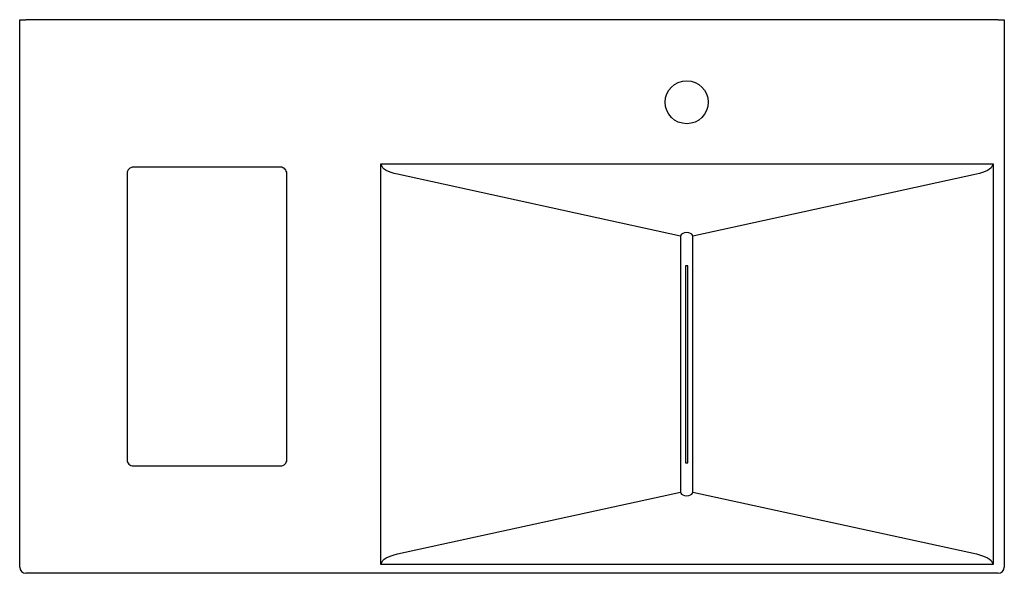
# Model space of a CAD drawing. Header units: millimetres. Extents: x 1611.563 to 1612.363, y 876.94 to 877.39.
import ezdxf

# ---------------------------------------------------------------- set-up
doc = ezdxf.new("R2010")
doc.units = ezdxf.units.MM
doc.layers.add('SANINDUSA', color=3, linetype='Continuous')

msp = doc.modelspace()

# ---------------------------------------------------------------- linework, layer by layer
at = {"layer": 'SANINDUSA'}
for p, q in [((1611.56274, 876.94485), (1611.56274, 877.38985)), ((1611.56274, 877.38985), (1611.56774, 877.38985)), ((1612.35774, 877.38985), (1611.56774, 877.38985)), ((1612.35774, 877.38985), (1612.36274, 877.38985)), ((1612.36274, 877.38985), (1612.36274, 876.94485)), ((1611.85606, 877.27261), (1612.35358, 877.27261)), ((1611.85606, 876.94709), (1611.85606, 877.27261)), ((1611.85769, 877.26934), (1611.85606, 877.27261)), ((1612.35358, 877.27261), (1612.35194, 877.26934)), ((1612.35358, 877.27261), (1612.35358, 876.94709)), ((1611.65, 877.26494), (1611.65, 877.03211)), ((1611.77474, 877.26994), (1611.655, 877.26994)), ((1611.77974, 877.03211), (1611.77974, 877.26494)), ((1612.09967, 877.21401), (1611.8696, 877.26415)), ((1612.34001, 877.26415), (1612.10967, 877.21401)), ((1612.09967, 877.21401), (1612.09967, 877.00569)), ((1612.10967, 877.00569), (1612.10967, 877.21401)), ((1612.10367, 877.18974), (1612.10367, 877.0297)), ((1612.10567, 877.18974), (1612.10367, 877.18974)), ((1612.10567, 877.0297), (1612.10567, 877.18974)), ((1611.655, 877.02711), (1611.77474, 877.02711)), ((1612.10367, 877.0297), (1612.10567, 877.0297)), ((1611.8696, 876.95555), (1612.09967, 877.00569)), ((1612.10967, 877.00569), (1612.34001, 876.95555)), ((1611.85606, 876.94709), (1611.85769, 876.95036)), ((1612.35358, 876.94709), (1611.85606, 876.94709)), ((1612.35194, 876.95036), (1612.35358, 876.94709)), ((1612.35774, 876.93985), (1611.56774, 876.93985))]:
    msp.add_line(p, q, dxfattribs=at)
at = {"layer": 'SANINDUSA', "flags": 128}
for points in [[(1611.8696, 877.26415), (1611.86695, 877.2648), (1611.86453, 877.26555), (1611.86237, 877.26639), (1611.86049, 877.26731), (1611.85893, 877.2683), (1611.85769, 877.26934)], [(1612.35194, 877.26934), (1612.35071, 877.2683), (1612.34914, 877.26731), (1612.34726, 877.26639), (1612.34509, 877.26555), (1612.34267, 877.2648), (1612.34001, 877.26415)], [(1612.10467, 877.21681), (1612.10294, 877.21653), (1612.10154, 877.21609), (1612.10051, 877.21551), (1612.09988, 877.21481), (1612.09967, 877.21401)], [(1612.10967, 877.21401), (1612.10946, 877.21481), (1612.10883, 877.21551), (1612.1078, 877.21609), (1612.1064, 877.21653), (1612.10467, 877.21681)], [(1612.09967, 877.00569), (1612.09988, 877.00488), (1612.10051, 877.00418), (1612.10154, 877.00361), (1612.10294, 877.00317), (1612.10467, 877.00289)], [(1612.10467, 877.00289), (1612.1064, 877.00317), (1612.1078, 877.00361), (1612.10883, 877.00418), (1612.10946, 877.00488), (1612.10967, 877.00569)], [(1611.85769, 876.95036), (1611.85893, 876.9514), (1611.86049, 876.95239), (1611.86237, 876.95331), (1611.86453, 876.95415), (1611.86695, 876.9549), (1611.8696, 876.95555)], [(1612.34001, 876.95555), (1612.34267, 876.9549), (1612.34509, 876.95415), (1612.34726, 876.9533), (1612.34914, 876.95238), (1612.35071, 876.9514), (1612.35194, 876.95036)]]:
    msp.add_lwpolyline(points, dxfattribs=at)
at = {"layer": 'SANINDUSA'}
msp.add_circle((1612.10467, 877.32275), 0.0175, dxfattribs=at)
for centre, start, end in [((1611.655, 877.26494), 89.97171, 180.02829), ((1611.77475, 877.26494), 359.97171, 90.02829), ((1611.655, 877.03211), 179.97171, 270.02829), ((1611.77475, 877.03211), 269.97171, 0.02829), ((1611.56774, 876.94485), 180, 270), ((1612.35774, 876.94485), 270, 0)]:
    msp.add_arc(centre, 0.005, start, end, dxfattribs=at)

doc.saveas('drawing.dxf')
